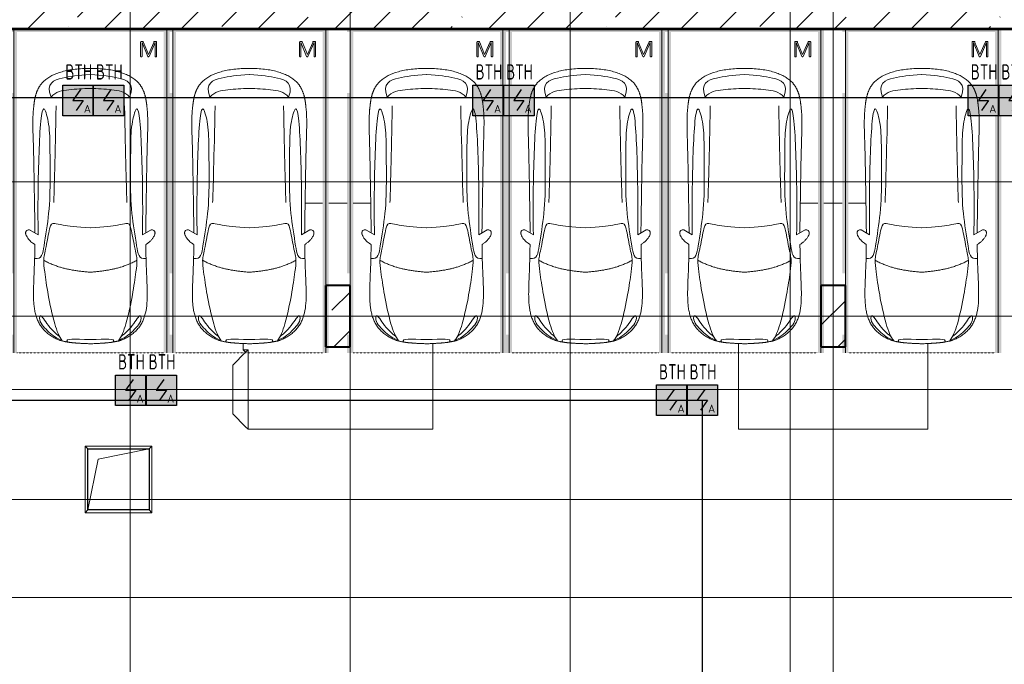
# Model space of a CAD drawing. Header units: millimetres. Extents: x -135639 to 224623, y -383017 to -59102.
# Tile 163 of 256: x 97589 to 113694, y -326312 to -315766. Entities that reach past the tile are written whole.
import ezdxf
from ezdxf.enums import TextEntityAlignment as Align

# ---------------------------------------------------------------- set-up
doc = ezdxf.new("R2010")
doc.units = ezdxf.units.MM
for name, pattern in [('CONTINOUS', [0]), ('Линия сетки', [25, 20, -2.5, 0, -2.5]), ('Невидимые', [5, 3, -2]), ('Штрих_3_3_', [6, 3, -3])]:
    doc.linetypes.add(name, pattern=pattern)
for name, color, linetype, lineweight in [('A-000-M_MASS', 7, 'Continuous', 18), ('A-200-M_WALL_EXT', 7, 'Continuous', 18), ('A-200-M_WALL_INT', 7, 'Continuous', 18), ('A-200-M_WALL_PAT', 7, 'Continuous', 40), ('A-314-M_WINDOW', 7, 'Continuous', 18), ('C-953-M_PARKING', 7, 'Continuous', 18), ('C-953-MH_PARKING', 7, 'Невидимые', 18), ('S-160-M_FOUND', 7, 'Continuous', 18), ('S-280-M_COLUMN', 7, 'Continuous', 18), ('S-280-M_STRUCT_FRAME', 7, 'Continuous', 18), ('Z-030-M_GRID', 7, 'Continuous', 9), ('ПС', 7, 'Continuous', 40), ('СС-011-ПОЖ-СИГНАЛИЗАЦИЯ', 1, 'Continuous', 30)]:
    doc.layers.add(name, color=color, linetype=linetype, lineweight=lineweight)
doc.styles.add('1111', font='isocpeur.ttf')

# ---------------------------------------------------------------- blocks, each defined once
blk = doc.blocks.new('A_PAR_Parking - M-V2-B2_-11_400_')
at = {"layer": 'C-953-M_PARKING', "true_color": 0xf7f9fb}
blk.add_hatch(color=7, dxfattribs=at).paths.add_polyline_path([(-50, 2650), (-1300, 2650), (-1300, 2600), (-1250, 2600), (-1250, 1600), (-1300, 1600), (-1300, -1350), (-1250, -1350), (-1250, -2350), (-1300, -2350), (-1300, -2650), (-1200, -2650), (-1200, 2600), (1200, 2600), (1200, -2650), (1300, -2650), (1300, 2650), (81, 2650)])
at = {"layer": 'A-000-M_MASS', "color": 253, "true_color": 0xaaaaaa}
for p, q in [((-853, -717), (-993, -639)), ((-906, -687), (-993, -639)), ((853, -717), (993, -639)), ((993, -639), (906, -687))]:
    blk.add_line(p, q, dxfattribs=at)
for centre, start, end in [((-1010, -678), 66.0695, 136.5816), ((1010, -678), 43.4184, 113.9305)]:
    blk.add_arc(centre, 42.2, start, end, dxfattribs=at)
for points, knots in [([(0, 2004), (-45, 2004), (-132, 2001), (-252, 1991), (-362, 1974), (-495, 1942), (-607, 1900), (-686, 1853), (-726, 1824), (-753, 1802), (-774, 1782), (-789, 1766), (-799, 1753), (-809, 1740), (-819, 1727), (-828, 1714), (-836, 1701), (-844, 1688), (-851, 1674), (-858, 1661), (-864, 1647), (-870, 1634), (-876, 1620), (-881, 1606), (-885, 1592), (-890, 1578), (-894, 1565), (-897, 1551), (-901, 1537), (-904, 1524), (-907, 1510), (-909, 1497), (-912, 1483), (-914, 1470), (-916, 1457), (-918, 1444), (-919, 1432), (-921, 1419), (-923, 1403), (-925, 1383), (-928, 1361), (-930, 1339), (-932, 1318), (-934, 1290), (-936, 1257), (-938, 1218), (-939, 1179), (-940, 1139), (-940, 1097), (-940, 1053), (-939, 1007), (-938, 956), (-936, 902), (-934, 844), (-932, 780), (-930, 688), (-926, 559), (-923, 376), (-919, 163), (-915, -82), (-911, -315), (-908, -521), (-907, -631), (-906, -687)], [0, 0, 0, 0, 0.02381, 0.047619, 0.071429, 0.095238, 0.142857, 0.166667, 0.178571, 0.190476, 0.202381, 0.208333, 0.214286, 0.220238, 0.22619, 0.232143, 0.238095, 0.244048, 0.25, 0.255952, 0.261905, 0.267857, 0.27381, 0.279762, 0.285714, 0.291667, 0.297619, 0.303571, 0.309524, 0.315476, 0.321429, 0.327381, 0.333333, 0.339286, 0.345238, 0.35119, 0.357143, 0.363095, 0.369048, 0.380952, 0.392857, 0.404762, 0.416667, 0.428571, 0.452381, 0.47619, 0.5, 0.52381, 0.547619, 0.571429, 0.595238, 0.619048, 0.642857, 0.666667, 0.690476, 0.714286, 0.761905, 0.809524, 0.857143, 0.904762, 0.952381, 0.97619, 1, 1, 1, 1]), ([(906, -687), (907, -631), (908, -521), (911, -367), (913, -222), (916, -41), (919, 163), (923, 376), (926, 559), (930, 688), (932, 780), (935, 865), (938, 958), (939, 1039), (940, 1097), (940, 1139), (939, 1179), (938, 1218), (937, 1250), (935, 1277), (933, 1304), (930, 1332), (928, 1361), (925, 1383), (923, 1403), (921, 1419), (919, 1432), (918, 1444), (916, 1457), (914, 1470), (912, 1483), (909, 1497), (907, 1510), (904, 1524), (901, 1537), (897, 1551), (894, 1565), (890, 1578), (885, 1592), (881, 1606), (876, 1620), (870, 1634), (864, 1647), (858, 1661), (851, 1674), (844, 1688), (836, 1701), (828, 1714), (819, 1727), (809, 1740), (799, 1753), (789, 1766), (774, 1782), (753, 1802), (726, 1824), (686, 1853), (630, 1886), (551, 1921), (462, 1950), (362, 1974), (252, 1991), (132, 2001), (45, 2004), (0, 2004)], [0, 0, 0, 0, 0.02381, 0.047619, 0.071429, 0.095238, 0.142857, 0.190476, 0.238095, 0.285714, 0.309524, 0.333333, 0.380952, 0.428571, 0.452381, 0.47619, 0.5, 0.52381, 0.547619, 0.559524, 0.571429, 0.595238, 0.607143, 0.619048, 0.630952, 0.636905, 0.642857, 0.64881, 0.654762, 0.660714, 0.666667, 0.672619, 0.678571, 0.684524, 0.690476, 0.696429, 0.702381, 0.708333, 0.714286, 0.720238, 0.72619, 0.732143, 0.738095, 0.744048, 0.75, 0.755952, 0.761905, 0.767857, 0.77381, 0.779762, 0.785714, 0.791667, 0.797619, 0.809524, 0.821429, 0.833333, 0.857143, 0.880952, 0.904762, 0.928571, 0.952381, 0.97619, 1, 1, 1, 1]), ([(-643, 1535), (-732, 1765), (-468, 1855), (-203, 1891), (-2, 1902)], [0, 0, 0, 0, 0.867049, 1.684227, 1.684227, 1.684227, 1.684227]), ([(643, 1535), (732, 1765), (468, 1855), (203, 1891), (2, 1902)], [0, 0, 0, 0, 0.867049, 1.684227, 1.684227, 1.684227, 1.684227]), ([(-643, 1535), (-570, 1622), (-349, 1664), (-124, 1672), (-2, 1676)], [0, 0, 0, 0, 0.616728, 1.242165, 1.242165, 1.242165, 1.242165]), ([(643, 1535), (570, 1622), (349, 1664), (124, 1672), (2, 1676)], [0, 0, 0, 0, 0.616728, 1.242165, 1.242165, 1.242165, 1.242165]), ([(-908, -1106), (-792, -1130), (-753, -859), (-663, -332), (-655, 196), (-661, 684), (-663, 1068), (-764, 1443), (-817, 1157), (-842, 605), (-857, 17), (-857, -454), (-853, -717)], [0, 0, 0, 0, 1.013953, 2.476159, 4.172855, 5.704608, 7.082231, 8.244161, 9.589947, 11.154659, 12.917121, 14.362976, 14.362976, 14.362976, 14.362976]), ([(908, -1106), (792, -1130), (753, -859), (663, -332), (655, 196), (661, 684), (663, 1068), (764, 1443), (817, 1157), (842, 605), (857, 17), (857, -454), (853, -717)], [0, 0, 0, 0, 1.013953, 2.476159, 4.172855, 5.704608, 7.082231, 8.244161, 9.589947, 11.154659, 12.917121, 14.362976, 14.362976, 14.362976, 14.362976]), ([(-459, -2446), (-508, -2398), (-601, -2147), (-696, -1684), (-744, -1354), (-774, -1106), (-734, -996), (-660, -552), (-618, -522), (-447, -565), (-234, -590), (-2, -602)], [0, 0, 0, 0, 0.884172, 2.058368, 3.212407, 3.977765, 4.871213, 5.547774, 6.288901, 6.772879, 7.454401, 7.454401, 7.454401, 7.454401]), ([(459, -2446), (508, -2398), (601, -2147), (696, -1684), (744, -1354), (774, -1106), (734, -996), (660, -552), (618, -522), (447, -565), (234, -590), (2, -602)], [0, 0, 0, 0, 0.884172, 2.058368, 3.212407, 3.977765, 4.871213, 5.547774, 6.288901, 6.772879, 7.454401, 7.454401, 7.454401, 7.454401]), ([(-1041, -649), (-1045, -652), (-1050, -658), (-1054, -666), (-1056, -673), (-1058, -680), (-1059, -690), (-1057, -703), (-1053, -719), (-1043, -742), (-1026, -771), (-1000, -803), (-971, -832), (-944, -853), (-923, -867), (-913, -873), (-908, -876)], [0, 0, 0, 0, 0.066667, 0.1, 0.133333, 0.166667, 0.2, 0.266667, 0.333333, 0.4, 0.533333, 0.65, 0.766667, 0.883333, 0.941667, 1, 1, 1, 1]), ([(908, -876), (914, -873), (926, -866), (944, -853), (962, -839), (985, -818), (1011, -790), (1036, -756), (1052, -723), (1058, -702), (1058, -688), (1058, -682), (1057, -675), (1055, -669), (1053, -664), (1049, -657), (1044, -652), (1041, -649)], [0, 0, 0, 0, 0.066667, 0.133333, 0.2, 0.266667, 0.4, 0.533333, 0.65, 0.766667, 0.795833, 0.825, 0.854167, 0.883333, 0.9125, 0.941667, 1, 1, 1, 1]), ([(-908, -876), (-908, -970), (-911, -1145), (-919, -1337), (-925, -1476), (-928, -1559), (-929, -1622), (-930, -1660), (-930, -1690), (-930, -1713), (-929, -1734), (-929, -1756), (-928, -1777), (-927, -1805), (-925, -1840), (-921, -1880), (-916, -1919), (-910, -1957), (-902, -1994), (-893, -2030), (-882, -2065), (-870, -2099), (-856, -2133), (-840, -2165), (-821, -2196), (-801, -2225), (-772, -2263), (-729, -2308), (-668, -2356), (-604, -2396), (-554, -2423), (-519, -2438), (-496, -2446), (-474, -2453), (-452, -2458), (-432, -2462), (-414, -2466), (-402, -2468), (-391, -2470), (-383, -2471), (-376, -2473), (-370, -2474), (-365, -2475), (-360, -2475), (-354, -2476), (-349, -2477), (-343, -2478), (-337, -2479), (-328, -2480), (-318, -2481), (-305, -2483), (-293, -2484), (-280, -2486), (-266, -2487), (-251, -2488), (-235, -2489), (-218, -2491), (-199, -2492), (-179, -2493), (-158, -2495), (-135, -2496), (-111, -2497), (-86, -2498), (-50, -2499), (-20, -2500), (1, -2501)], [0, 0, 0, 0, 0.081633, 0.163265, 0.204082, 0.244898, 0.265306, 0.285714, 0.295918, 0.306122, 0.316327, 0.326531, 0.336735, 0.346939, 0.367347, 0.387755, 0.408163, 0.428571, 0.44898, 0.469388, 0.489796, 0.510204, 0.530612, 0.55102, 0.571429, 0.591837, 0.612245, 0.653061, 0.693878, 0.734694, 0.77551, 0.795918, 0.816327, 0.836735, 0.857143, 0.877551, 0.887755, 0.897959, 0.903061, 0.908163, 0.913265, 0.915816, 0.918367, 0.920918, 0.923469, 0.92602, 0.928571, 0.931122, 0.933673, 0.938776, 0.942602, 0.946429, 0.950255, 0.954082, 0.957908, 0.961735, 0.965561, 0.969388, 0.973214, 0.977041, 0.980867, 0.984694, 0.98852, 0.992347, 1, 1, 1, 1]), ([(1, -2501), (15, -2501), (42, -2500), (79, -2498), (108, -2497), (129, -2496), (145, -2495), (160, -2494), (174, -2494), (188, -2493), (205, -2492), (221, -2490), (237, -2489), (247, -2488), (258, -2488), (268, -2487), (277, -2486), (289, -2485), (303, -2483), (316, -2482), (325, -2480), (332, -2479), (338, -2479), (345, -2478), (350, -2477), (358, -2476), (365, -2474), (371, -2473), (377, -2472), (385, -2471), (393, -2469), (403, -2467), (416, -2465), (429, -2463), (442, -2460), (454, -2458), (465, -2455), (476, -2452), (487, -2449), (501, -2445), (521, -2437), (547, -2426), (575, -2412), (606, -2395), (637, -2376), (679, -2347), (730, -2307), (781, -2254), (824, -2196), (858, -2133), (884, -2065), (911, -1970), (929, -1835), (932, -1681), (928, -1539), (922, -1387), (912, -1177), (908, -982), (908, -876)], [0, 0, 0, 0, 0.005102, 0.010204, 0.015306, 0.017857, 0.020408, 0.022959, 0.02551, 0.028061, 0.030612, 0.035714, 0.038265, 0.040816, 0.043367, 0.045918, 0.048469, 0.05102, 0.056122, 0.061224, 0.063776, 0.066327, 0.068878, 0.071429, 0.07398, 0.076531, 0.081633, 0.084184, 0.086735, 0.091837, 0.096939, 0.102041, 0.112245, 0.122449, 0.132653, 0.142857, 0.153061, 0.163265, 0.173469, 0.183673, 0.204082, 0.22449, 0.244898, 0.265306, 0.285714, 0.306122, 0.346939, 0.387755, 0.428571, 0.469388, 0.510204, 0.55102, 0.632653, 0.72449, 0.770408, 0.816327, 0.908163, 1, 1, 1, 1]), ([(-480, -2441), (-586, -2392), (-719, -2283), (-847, -2128), (-828, -2057)], [0, 0, 0, 0, 0.53668, 1.024735, 1.024735, 1.024735, 1.024735]), ([(-828, -2057), (-803, -2016), (-728, -2173), (-566, -2339), (-505, -2381)], [0, 0, 0, 0, 0.497572, 1.022643, 1.022643, 1.022643, 1.022643]), ([(480, -2441), (586, -2392), (719, -2283), (847, -2128), (828, -2057)], [0, 0, 0, 0, 0.53668, 1.024735, 1.024735, 1.024735, 1.024735]), ([(828, -2057), (803, -2016), (728, -2173), (566, -2339), (505, -2381)], [0, 0, 0, 0, 0.497572, 1.022643, 1.022643, 1.022643, 1.022643])]:
    blk.add_open_spline(points, degree=3, knots=knots, dxfattribs=at)
for points, degree in [([(-599, -190), (-592, -24), (-575, 588), (-560, 1389)], 3), ([(599, -190), (592, -24), (575, 588), (560, 1389)], 3), ([(-2, -1330), (-478, -1299), (-762, -1135)], 2), ([(2, -1330), (478, -1299), (762, -1135)], 2), ([(-376, -2470), (-425, -2412), (-257, -2425), (-2, -2432)], 3), ([(376, -2470), (425, -2412), (257, -2425), (2, -2432)], 3)]:
    blk.add_open_spline(points, degree=degree, dxfattribs=at)
at = {"layer": 'C-953-M_PARKING', "color": 253, "true_color": 0xaaaaaa}
for p, q in [((1250, 2650), (-1250, 2650)), ((-1250, 2650), (-1250, -2650)), ((1250, -2650), (1250, 2650)), ((826, 2443), (822, 2434)), ((822, 2434), (822, 2200)), ((833, 2446), (826, 2443)), ((846, 2446), (833, 2446)), ((855, 2445), (846, 2446)), ((846, 2200), (846, 2425)), ((846, 2425), (938, 2199)), ((861, 2442), (855, 2445)), ((866, 2437), (861, 2442)), ((869, 2430), (866, 2437)), ((950, 2232), (869, 2430)), ((1037, 2429), (950, 2232)), ((960, 2199), (1059, 2425)), ((1041, 2437), (1037, 2429)), ((1046, 2442), (1041, 2437)), ((1051, 2445), (1046, 2442)), ((1058, 2446), (1051, 2445)), ((1072, 2446), (1058, 2446)), ((1059, 2425), (1059, 2200)), ((1075, 2445), (1072, 2446)), ((1072, 2446), (1075, 2445)), ((1079, 2443), (1075, 2445)), ((1075, 2445), (1079, 2443)), ((1082, 2440), (1079, 2443)), ((1079, 2443), (1082, 2440)), ((1083, 2434), (1082, 2440)), ((1083, 2200), (1083, 2434)), ((822, 2200), (823, 2198)), ((823, 2198), (825, 2196)), ((825, 2196), (823, 2198)), ((825, 2196), (828, 2195)), ((828, 2195), (825, 2196)), ((828, 2195), (834, 2195)), ((834, 2195), (840, 2195)), ((840, 2195), (844, 2196)), ((844, 2196), (840, 2195)), ((844, 2196), (846, 2198)), ((846, 2198), (844, 2196)), ((846, 2198), (846, 2200)), ((938, 2199), (939, 2197)), ((939, 2197), (938, 2199)), ((939, 2197), (941, 2196)), ((941, 2196), (939, 2197)), ((941, 2196), (944, 2195)), ((944, 2195), (941, 2196)), ((944, 2195), (949, 2195)), ((949, 2195), (944, 2195)), ((949, 2195), (953, 2195)), ((953, 2195), (949, 2195)), ((953, 2195), (956, 2196)), ((956, 2196), (953, 2195)), ((956, 2196), (958, 2197)), ((958, 2197), (956, 2196)), ((958, 2197), (960, 2199)), ((960, 2199), (958, 2197)), ((1059, 2200), (1059, 2198)), ((1059, 2198), (1061, 2196)), ((1061, 2196), (1059, 2198)), ((1061, 2196), (1065, 2195)), ((1065, 2195), (1061, 2196)), ((1065, 2195), (1070, 2195)), ((1070, 2195), (1076, 2195)), ((1076, 2195), (1080, 2196)), ((1080, 2196), (1076, 2195)), ((1080, 2196), (1082, 2198)), ((1082, 2198), (1080, 2196)), ((1082, 2198), (1083, 2200)), ((1083, 2200), (1082, 2198))]:
    blk.add_line(p, q, dxfattribs=at)
at = {"layer": 'C-953-MH_PARKING', "color": 253, "linetype": 'Штрих_3_3_', "true_color": 0xaaaaaa}
blk.add_line((-1200, -2650), (1200, -2650), dxfattribs=at)
blk = doc.blocks.new('105_Приямок_C крышкой - 1000x1000-3524621-B2_-11_400_')
at = {"layer": 'A-314-M_WINDOW', "color": 253, "true_color": 0xaaaaaa}
for p, q in [((-545, -545), (-545, 545)), ((-545, 545), (545, 545)), ((545, 545), (545, -545)), ((545, -545), (-545, -545))]:
    blk.add_line(p, q, dxfattribs=at)
at = {"layer": 'S-280-M_STRUCT_FRAME', "color": 253, "true_color": 0xaaaaaa}
for p, q in [((-500, 500), (-545, 545)), ((500, 500), (545, 545)), ((-500, -500), (-545, -545)), ((500, -500), (545, -545))]:
    blk.add_line(p, q, dxfattribs=at)
blk = doc.blocks.new('135_SLK_GD_AR_rvt-1-B2_-11_400_')
at = {"layer": 'A-200-M_WALL_INT', "color": 253, "lineweight": 40, "true_color": 0xaaaaaa}
for p, q in [((86875, 45798), (126500, 45798)), ((125580, 45800), (90350, 45800)), ((111552, 41602), (111148, 41602)), ((111148, 41602), (111148, 41600)), ((111148, 41600), (111148, 40600)), ((111552, 41600), (111552, 41602)), ((111552, 40598), (111552, 41600)), ((119652, 41602), (119248, 41602)), ((119248, 41602), (119248, 41600)), ((119248, 41600), (119248, 40600)), ((119652, 41600), (119652, 41602)), ((119652, 40598), (119652, 41600)), ((111148, 40600), (111148, 40598)), ((111148, 40598), (111550, 40598)), ((111550, 40598), (111552, 40598)), ((119248, 40600), (119248, 40598)), ((119248, 40598), (119650, 40598)), ((119650, 40598), (119652, 40598))]:
    blk.add_line(p, q, dxfattribs=at)
at = {"layer": 'A-314-M_WINDOW', "color": 253, "lineweight": 18, "true_color": 0xaaaaaa}
blk.add_blockref('105_Приямок_C крышкой - 1000x1000-3524621-B2_-11_400_', (107760, 38430), dxfattribs=at)
at = {"layer": 'C-953-M_PARKING', "color": 253, "lineweight": 18, "true_color": 0xaaaaaa}
for p in [(107300, 43150), (109900, 43150), (112800, 43150), (115400, 43150), (118000, 43150), (120900, 43150)]:
    blk.add_blockref('A_PAR_Parking - M-V2-B2_-11_400_', p, dxfattribs=at)
blk = doc.blocks.new('Бетон-Прямоугольная-Колонна - CLM_Подземные этажи_В40-400х1000-V213-B2_-11_400_')
at = {"layer": 'S-280-M_COLUMN', "lineweight": 9, "true_color": 0xaaaaaa}
h = blk.add_hatch(dxfattribs=at)
h.set_pattern_fill('FP_94', color=253, style=0, pattern_type=2)
h.set_pattern_definition([(45, (-111350, -41100), (-628.618, 628.618), []), (45, (-110721.4, -41100), (-628.618, 628.618), [1111.25, -222.25, 6.706, -215.544])])
h.paths.add_polyline_path([(200, -500), (200, 500), (-200, 500), (-200, -500)])
at = {"layer": 'S-280-M_COLUMN', "color": 253, "lineweight": 40, "true_color": 0xaaaaaa}
for p, q in [((200, 500), (-200, 500)), ((-200, 500), (-200, -500)), ((200, -500), (200, 500)), ((-200, -500), (200, -500))]:
    blk.add_line(p, q, dxfattribs=at)
blk = doc.blocks.new('Бетон-Прямоугольная-Колонна - CLM_Подземные этажи_В40-400х1000-V214-B2_-11_400_')
at = {"layer": 'S-280-M_COLUMN', "lineweight": 9, "true_color": 0xaaaaaa}
h = blk.add_hatch(dxfattribs=at)
h.set_pattern_fill('FP_95', color=253, style=0, pattern_type=2)
h.set_pattern_definition([(45, (-119450, -41100), (-628.618, 628.618), []), (45, (-118821.4, -41100), (-628.618, 628.618), [1111.25, -222.25, 6.706, -215.544])])
h.paths.add_polyline_path([(200, -500), (200, 500), (-200, 500), (-200, -500), (-180, -500)])
at = {"layer": 'S-280-M_COLUMN', "color": 253, "lineweight": 40, "true_color": 0xaaaaaa}
for p, q in [((200, 500), (-200, 500)), ((-200, 500), (-200, -500)), ((200, -500), (200, 500)), ((-200, -500), (200, -500))]:
    blk.add_line(p, q, dxfattribs=at)
blk = doc.blocks.new('ADSK_ОбобщеннаяМодель_ОтверстиеПрямоугольное_вПерекрытии - ADSK_ОтверстиеПрямоугольное_вПерекрытии-660398-B2_-11_400_')
at = {"layer": 'A-000-M_MASS', "color": 253, "lineweight": 30, "true_color": 0xaaaaaa}
for p, q in [((-500, 500), (500, 500)), ((-500, -500), (-500, 500)), ((500, 500), (500, -500)), ((500, -500), (-500, -500))]:
    blk.add_line(p, q, dxfattribs=at)
at = {"layer": 'A-000-M_MASS', "color": 253, "true_color": 0xaaaaaa}
for p, q in [((-333, 333), (500, 500)), ((-500, -500), (-333, 333))]:
    blk.add_line(p, q, dxfattribs=at)
blk = doc.blocks.new('135_SLK_GD_KR_rvt-1-B2_-11_400_')
at = {"layer": 'A-200-M_WALL_PAT', "lineweight": 9, "true_color": 0xaaaaaa}
h = blk.add_hatch(dxfattribs=at)
h.set_pattern_fill('FP_5', color=253, style=0, pattern_type=2)
h.set_pattern_definition([(45, (0, 0), (-628.618, 628.618), []), (45, (628.6, 0), (-628.618, 628.618), [1111.25, -222.25, 6.706, -215.544])])
h.paths.add_polyline_path([(146549, 45800), (146627, 46100), (130100, 46100), (130100, 45800), (146307, 45800)])
h.paths.add_polyline_path([(124816, 45800), (126500, 45800), (126500, 46100), (90350, 46100), (90350, 45800), (124123, 45800)])
h.paths.add_polyline_path([(85160, 45800), (85160, 46100), (84960, 46100), (84960, 45800)])
h.paths.add_polyline_path([(86160, 45800), (87250, 45800), (87250, 46100), (86160, 46100), (86160, 46052)])
h.paths.add_polyline_path([(83913, 45800), (84560, 45800), (84560, 46100), (82750, 46100), (82750, 45800)])
h.paths.add_polyline_path([(85560, 45800), (85760, 45800), (85760, 46100), (85560, 46100), (85560, 46026)])
h.paths.add_polyline_path([(75594, 45800), (76200, 45800), (76200, 46100), (75400, 46100), (75400, 45800)])
h.paths.add_polyline_path([(81140, 45800), (81250, 45800), (81250, 46100), (80400, 46100), (80400, 45800)])
h.paths.add_polyline_path([(76400, 45800), (76800, 45800), (76800, 46100), (76400, 46100), (76400, 46014)])
at = {"layer": 'A-200-M_WALL_EXT', "color": 253, "lineweight": 40, "true_color": 0xaaaaaa}
blk.add_line((90350, 45800), (126500, 45800), dxfattribs=at)
at = {"layer": 'S-160-M_FOUND', "color": 253, "true_color": 0xaaaaaa}
for p, q in [((111100, 42950), (110813, 42950)), ((111500, 42950), (111200, 42950)), ((111887, 42950), (111600, 42950)), ((119200, 42950), (118913, 42950)), ((119600, 42950), (119300, 42950)), ((119987, 42950), (119700, 42950)), ((109800, 40653), (109800, 40550)), ((112900, 39250), (112900, 40653)), ((117900, 40653), (117900, 39250)), ((121000, 39250), (121000, 40653)), ((109630, 40300), (109840, 40510)), ((109800, 40550), (109880, 40550)), ((109840, 40510), (109800, 40550)), ((109880, 40550), (109840, 40510)), ((109880, 40550), (109880, 39250)), ((109630, 39500), (109630, 40300)), ((109840, 39290), (109630, 39500)), ((109880, 39250), (109840, 39290)), ((109880, 39250), (112900, 39250)), ((117900, 39250), (121000, 39250))]:
    blk.add_line(p, q, dxfattribs=at)
at = {"layer": 'A-000-M_MASS', "color": 253, "lineweight": 18, "true_color": 0xaaaaaa}
blk.add_blockref('ADSK_ОбобщеннаяМодель_ОтверстиеПрямоугольное_вПерекрытии - ADSK_ОтверстиеПрямоугольное_вПерекрытии-660398-B2_-11_400_', (107760, 38430), dxfattribs=at)
at = {"layer": 'S-280-M_COLUMN', "color": 253, "lineweight": 18, "true_color": 0xaaaaaa}
for name, p in [('Бетон-Прямоугольная-Колонна - CLM_Подземные этажи_В40-400х1000-V213-B2_-11_400_', (111350, 41100)), ('Бетон-Прямоугольная-Колонна - CLM_Подземные этажи_В40-400х1000-V214-B2_-11_400_', (119450, 41100))]:
    blk.add_blockref(name, p, dxfattribs=at)
blk = doc.blocks.new('-2 этаж')
at = {"layer": 'Z-030-M_GRID', "color": 253, "linetype": 'Линия сетки', "true_color": 0xaaaaaa}
for p, q in [((367042.3, -369621.8), (367042.3, -216207.4)), ((370642.3, -369621.6), (370642.3, -216207.4)), ((374242.3, -369621.4), (374242.3, -216207.4)), ((377842.3, -369621.2), (377842.3, -216207.4)), ((378542.3, -367088.3), (378542.3, -216207.4)), ((415041.3, -306627.3), (255411.5, -306627.3)), ((412503.2, -308827.3), (255411.6, -308827.3)), ((415041.5, -310027.3), (255411.7, -310027.3)), ((415041.7, -311827.3), (255411.9, -311827.3)), ((415041.7, -313427.3), (255411.9, -313427.3))]:
    blk.add_line(p, q, dxfattribs=at)
at = {"lineweight": 5}
for name in ['135_SLK_GD_KR_rvt-1-B2_-11_400_', '135_SLK_GD_AR_rvt-1-B2_-11_400_']:
    blk.add_blockref(name, (259092.3, -349927.3), dxfattribs=at)
blk = doc.blocks.new('*U4706')
at = {"lineweight": 35, "true_color": 0xffffff}
h = blk.add_hatch(color=7, dxfattribs=at)
h.dxf.hatch_style = 1
h.paths.add_polyline_path([(0, 500), (0, 0), (500, 0), (500, 500)])
at = {"color": 1, "linetype": 'ByBlock', "lineweight": -2}
for p, q in [((289, 426), (167, 250)), ((167, 250), (333, 250)), ((333, 250), (219, 86))]:
    blk.add_line(p, q, dxfattribs=at)
at = {"color": 1, "linetype": 'ByBlock', "lineweight": -2, "ltscale": 0.1}
blk.add_lwpolyline([(0, 500), (500, 500), (500, 0), (0, 0)], close=True, dxfattribs=at)
at = {"color": 1, "linetype": 'ByBlock', "lineweight": -2, "ltscale": 1000, "style": '1111'}
blk.add_text('A', height=128, dxfattribs=at).set_placement((403, 49), align=Align.CENTER)
at = {"color": 0, "linetype": 'ByBlock', "lineweight": -2, "style": '1111'}
blk.add_attdef('INDEX', (-63, -235), '', height=125, dxfattribs=at)
at = {"color": 0, "linetype": 'ByBlock', "lineweight": -2, "style": '1111', "flags": 1}
for tag, p in [('NAME_DEVICE', (-64, -421)), ('NUM_POM', (-82, -847))]:
    blk.add_attdef(tag, p, '', height=125, dxfattribs=at)
at = {"color": 0, "linetype": 'ByBlock', "lineweight": -2, "style": '1111', "width": 0.7}
blk.add_attdef('NUM_DEVICE', (-64, -630), '', height=125, dxfattribs=at)

msp = doc.modelspace()

# ---------------------------------------------------------------- linework, layer by layer
at = {"layer": 'СС-011-ПОЖ-СИГНАЛИЗАЦИЯ', "lineweight": 30}
for points in [[(52419, -317346), (59305, -317346), (59305, -319187), (60299, -319187), (60299, -315883), (56966, -315883), (56966, -315325), (58064, -315325), (58064, -310315), (56749, -310315), (56749, -309310), (64892, -309310), (64892, -310339), (65387, -310339), (65387, -317109), (64405, -317109), (64405, -317618), (64405, -323937), (65500, -323937), (72633, -323937), (72633, -321991), (108754, -321991), (108754, -326936)], [(116905, -317044), (78848, -317044), (78848, -321421), (69336, -321421), (69336, -317718), (68187, -317718), (68187, -313175), (72274, -313175), (72274, -311616), (136609, -311616)]]:
    msp.add_lwpolyline(points, dxfattribs=at)

# ---------------------------------------------------------------- block references
at = {"color": 0}
msp.add_blockref('-2 этаж', (-267648, -11789), dxfattribs=at)
at = {"layer": 'ПС', "color": 7, "linetype": 'CONTINOUS', "lineweight": 30, "ltscale": 100}
ref = msp.add_blockref('*U4706', (98293, -317336), dxfattribs=dict(at, xscale=1.000736, yscale=1.000736, zscale=1.000736))
ref.add_attrib('NUM_DEVICE', 'BTH', dxfattribs={"layer": '0', "color": 0, "linetype": 'ByBlock', "lineweight": -2, "ltscale": 100, "height": 250.2, "style": '1111', "width": 0.7}).set_placement((98555, -316745), align=Align.CENTER)
ref = msp.add_blockref('*U4706', (98793, -317336), dxfattribs=dict(at, xscale=1.000736, yscale=1.000736, zscale=1.000736))
ref.add_attrib('NUM_DEVICE', 'BTH', dxfattribs={"layer": '0', "color": 0, "linetype": 'ByBlock', "lineweight": -2, "ltscale": 100, "height": 250.2, "style": '1111', "width": 0.7}).set_placement((99055, -316745), align=Align.CENTER)
ref = msp.add_blockref('*U4706', (105003, -317336), dxfattribs=dict(at, xscale=1.000736, yscale=1.000736, zscale=1.000736))
ref.add_attrib('NUM_DEVICE', 'BTH', dxfattribs={"layer": '0', "color": 0, "linetype": 'ByBlock', "lineweight": -2, "ltscale": 100, "height": 250.2, "style": '1111', "width": 0.7}).set_placement((105265, -316745), align=Align.CENTER)
ref = msp.add_blockref('*U4706', (105503, -317336), dxfattribs=dict(at, xscale=1.000736, yscale=1.000736, zscale=1.000736))
ref.add_attrib('NUM_DEVICE', 'BTH', dxfattribs={"layer": '0', "color": 0, "linetype": 'ByBlock', "lineweight": -2, "ltscale": 100, "height": 250.2, "style": '1111', "width": 0.7}).set_placement((105765, -316745), align=Align.CENTER)
ref = msp.add_blockref('*U4706', (113103, -317336), dxfattribs=dict(at, xscale=1.000736, yscale=1.000736, zscale=1.000736))
ref.add_attrib('NUM_DEVICE', 'BTH', dxfattribs={"layer": '0', "color": 0, "linetype": 'ByBlock', "lineweight": -2, "ltscale": 100, "height": 250.2, "style": '1111', "width": 0.7}).set_placement((113365, -316745), align=Align.CENTER)
ref = msp.add_blockref('*U4706', (113603, -317336), dxfattribs=dict(at, xscale=1.000736, yscale=1.000736, zscale=1.000736))
ref.add_attrib('NUM_DEVICE', 'BTH', dxfattribs={"layer": '0', "color": 0, "linetype": 'ByBlock', "lineweight": -2, "ltscale": 100, "height": 250.2, "style": '1111', "width": 0.7}).set_placement((113865, -316745), align=Align.CENTER)
ref = msp.add_blockref('*U4706', (99155, -322079), dxfattribs=dict(at, xscale=1.000736, yscale=1.000736, zscale=1.000736))
ref.add_attrib('NUM_DEVICE', 'BTH', dxfattribs={"layer": '0', "color": 0, "linetype": 'ByBlock', "lineweight": -2, "ltscale": 100, "height": 250.2, "style": '1111', "width": 0.7}).set_placement((99417, -321488), align=Align.CENTER)
ref = msp.add_blockref('*U4706', (99655, -322079), dxfattribs=dict(at, xscale=1.000736, yscale=1.000736, zscale=1.000736))
ref.add_attrib('NUM_DEVICE', 'BTH', dxfattribs={"layer": '0', "color": 0, "linetype": 'ByBlock', "lineweight": -2, "ltscale": 100, "height": 250.2, "style": '1111', "width": 0.7}).set_placement((99917, -321488), align=Align.CENTER)
ref = msp.add_blockref('*U4706', (108004, -322242), dxfattribs=dict(at, xscale=1.000736, yscale=1.000736, zscale=1.000736))
ref.add_attrib('NUM_DEVICE', 'BTH', dxfattribs={"layer": '0', "color": 0, "linetype": 'ByBlock', "lineweight": -2, "ltscale": 100, "height": 250.2, "style": '1111', "width": 0.7}).set_placement((108266, -321652), align=Align.CENTER)
ref = msp.add_blockref('*U4706', (108504, -322242), dxfattribs=dict(at, xscale=1.000736, yscale=1.000736, zscale=1.000736))
ref.add_attrib('NUM_DEVICE', 'BTH', dxfattribs={"layer": '0', "color": 0, "linetype": 'ByBlock', "lineweight": -2, "ltscale": 100, "height": 250.2, "style": '1111', "width": 0.7}).set_placement((108766, -321652), align=Align.CENTER)

doc.saveas('drawing.dxf')
